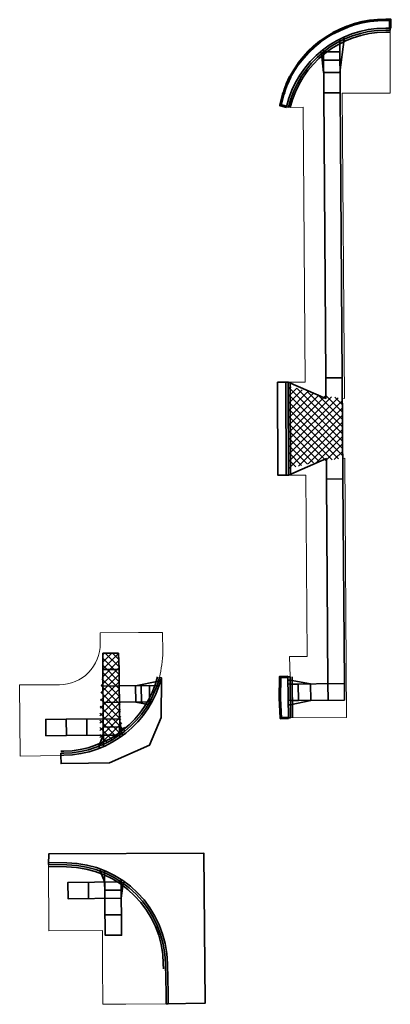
# Model space of a CAD drawing. Header units: feet. Extents: x 2273745 to 2275335, y 502459 to 502700.
# Tile 1 of 2: x 2273745 to 2273835, y 502459 to 502700. Entities that reach past the tile are written whole.
import ezdxf

# ---------------------------------------------------------------- set-up
doc = ezdxf.new("R2010")
doc.units = ezdxf.units.FT
doc.header["$LTSCALE"] = 20
doc.header["$MEASUREMENT"] = 0
doc.linetypes.add('constlimit', pattern=[0])
doc.linetypes.add('underdrainpr', pattern=[0])
for name, color, linetype, lineweight, true_color in [('DR_P_Underdrain', 6, 'underdrainpr', 35, 0xff00ff), ('PV_P_Curb', 7, 'Continuous', 35, 0x00ffa1), ('PV_P_Curb_Ramp', 7, 'Continuous', 35, 0x00ffa1), ('PV_P_Drive', 7, 'Continuous', 35, 0xff1493), ('PV_P_Saw_Cut_Line', 7, 'Continuous', 35, 0x99cc33), ('PV_P_Walk', 7, 'Continuous', 35, 0xff9ebf), ('RW_P_Const_Limits', 7, 'constlimit', 15, 0x00ffa1)]:
    doc.layers.add(name, color=color, linetype=linetype, lineweight=lineweight, true_color=true_color)
doc.layers.add('PV_P_EOP', color=7, linetype='Continuous', lineweight=60)
doc.layers.add('TX_P_5', color=7, linetype='Continuous', lineweight=35)
doc.layers.add('SC_Scratch1', color=7, linetype='Continuous', lineweight=15, plot=False)
pattern_1 = [(45, (-752.8485, 175.8017), (-0.8838834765, 0.8838834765), []), (135, (-752.8485, 175.8017), (-0.8838834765, -0.8838834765), [])]

msp = doc.modelspace()

# ---------------------------------------------------------------- hatches: boundary and pattern name
at = {"layer": 'SC_Scratch1'}
h = msp.add_hatch(dxfattribs=at)
h.set_pattern_fill('ANSI37', color=256, scale=10)
h.set_pattern_definition(pattern_1)
h.paths.add_polyline_path([(2273823.67, 502607.19), (2273818.77, 502607.8), (2273810.43, 502610.23), (2273810.46, 502609.72), (2273810.61, 502590.62), (2273810.49, 502590), (2273815.24, 502591.17), (2273820.04, 502592.05), (2273823.77, 502592.5)])
h = msp.add_hatch(dxfattribs=at)
h.set_pattern_fill('ANSI37', color=256, scale=10)
h.set_pattern_definition(pattern_1)
h.paths.add_polyline_path([(2273769.09, 502541.31), (2273769.06, 502545.04), (2273765.24, 502545), (2273765.28, 502541.34), (2273764.88, 502537.96), (2273764.5, 502530.55), (2273764.44, 502522.52), (2273766.19, 502523.43), (2273766.38, 502523.53), (2273768.34, 502524.58), (2273769.72, 502525.33), (2273769.85, 502525.41), (2273770.96, 502526.19), (2273769.67, 502528.34)])

# ---------------------------------------------------------------- linework, layer by layer
at = {"layer": 'DR_P_Underdrain', "ltscale": 0.5, "flags": 128}
for points in [[(2273810.98, 502678.07, -0.346218), (2273834.26, 502696.49), (2273835.38, 502696.49, 0.346218)], [(2273754.99, 502521.1), (2273755.7, 502521.11, 0.338407), (2273778.54, 502539.21, 0.338407)], [(2273751.95, 502493), (2273756.39, 502492.92, -0.40547), (2273779.98, 502469.23), (2273780.01, 502468.03)]]:
    msp.add_lwpolyline(points, format="xyb", dxfattribs=at)
at = {"layer": 'DR_P_Underdrain', "ltscale": 0.5, "elevation": 1154.56, "flags": 128}
msp.add_lwpolyline([(2273811.03, 502588.65), (2273810.92, 502610.88)], dxfattribs=at)
at = {"layer": 'DR_P_Underdrain', "ltscale": 0.25, "elevation": 1154.83, "flags": 128}
msp.add_lwpolyline([(2273811.5, 502529.23), (2273811.4, 502539.22)], dxfattribs=at)
at = {"layer": 'PV_P_Curb', "linetype": 'ByBlock'}
for points in [[(2273835.38, 502697.49), (2273834.25, 502697.49, 0.346218), (2273810.01, 502678.3, 0.346218)], [(2273835.38, 502696.99), (2273834.25, 502696.99, 0.346218), (2273810.5, 502678.18, 0.346218)], [(2273755, 502520.6), (2273755.7, 502520.61, 0.338407), (2273779.03, 502539.09, 0.338407)], [(2273755, 502520.1), (2273755.71, 502520.11, 0.338603), (2273779.51, 502538.99, 0.338603)], [(2273751.96, 502493.5), (2273756.4, 502493.42, -0.405442), (2273780.48, 502469.24), (2273780.64, 502462.09), (2273780.69, 502459.48)], [(2273751.97, 502494), (2273756.41, 502493.92, -0.405442), (2273780.98, 502469.25), (2273781.14, 502462.09), (2273781.19, 502459.49)]]:
    msp.add_lwpolyline(points, format="xyb", dxfattribs=at)
for points, elevation in [([(2273835.38, 502697.49), (2273835.36, 502696.99)], 1152.88), ([(2273755, 502520.1), (2273755, 502520.6)], 1155.31)]:
    msp.add_lwpolyline(points, dxfattribs=dict(at, elevation=elevation))
for points in [[(2273810.01, 502678.3), (2273810.5, 502678.18)], [(2273779.03, 502539.09), (2273779.51, 502538.99)], [(2273751.97, 502494), (2273751.96, 502493.5)], [(2273781.19, 502459.49), (2273780.69, 502459.48)]]:
    msp.add_lwpolyline(points, dxfattribs=at)
at = {"layer": 'PV_P_Curb_Ramp', "linetype": 'ByBlock'}
for points in [[(2273823.03, 502694.79), (2273823.13, 502681.67)], [(2273823.93, 502695.22), (2273824.14, 502694.77), (2273823.09, 502686.67)], [(2273818.27, 502691.65), (2273818.59, 502691.27), (2273819.09, 502686.64)], [(2273819.05, 502692.28), (2273819.13, 502681.65)], [(2273819.06, 502691.64), (2273823.06, 502691.67)], [(2273819.07, 502689.64), (2273823.07, 502689.67)], [(2273819.09, 502686.64), (2273823.09, 502686.67)], [(2273819.13, 502681.65), (2273823.13, 502681.67)], [(2273765.22, 502537), (2273769.22, 502537.04)], [(2273765.26, 502533), (2273765.22, 502537)], [(2273778.97, 502537.14), (2273769.22, 502537.04)], [(2273769.22, 502537.04), (2273769.26, 502533.04)], [(2273779.27, 502538.09), (2273778.79, 502538.23), (2273773.22, 502537.08)], [(2273773.22, 502537.08), (2273773.26, 502533.08)], [(2273774.64, 502533.09), (2273774.6, 502537.09)], [(2273776.64, 502533.11), (2273776.6, 502537.11)], [(2273810.41, 502538.44), (2273810.91, 502538.45), (2273815.92, 502537.5)], [(2273810.42, 502537.44), (2273824.17, 502537.58)], [(2273820.17, 502537.54), (2273820.2, 502533.54)], [(2273824.17, 502537.58), (2273824.2, 502533.58)], [(2273765.36, 502522.23), (2273765.3, 502529), (2273765.26, 502533), (2273769.26, 502533.04), (2273769.34, 502524.44)], [(2273769.26, 502533.04), (2273777.21, 502533.12)], [(2273776.72, 502532.25), (2273776.29, 502532.51), (2273773.26, 502533.08)], [(2273810.46, 502533.44), (2273824.2, 502533.58)], [(2273810.47, 502532.44), (2273810.97, 502532.45), (2273815.96, 502533.5)], [(2273769.3, 502529.04), (2273756.3, 502528.91), (2273751.3, 502528.87), (2273751.34, 502524.87), (2273756.34, 502524.92), (2273769.33, 502525.04)], [(2273756.3, 502528.91), (2273756.34, 502524.92)], [(2273761.3, 502528.96), (2273761.33, 502524.96)], [(2273769.31, 502527.04), (2273765.32, 502527)], [(2273769.72, 502485.23), (2273756.72, 502485.11), (2273756.68, 502489.11), (2273769.68, 502489.23)], [(2273769.7, 502487.23), (2273765.7, 502487.19)], [(2273769.76, 502481.23), (2273765.76, 502481.2)]]:
    msp.add_lwpolyline(points, dxfattribs=at)
for points, elevation in [([(2273810.4, 502539.21), (2273810.9, 502539.22)], 1154.83), ([(2273810.4, 502539.21), (2273810.5, 502529.21)], 1154.83), ([(2273810.9, 502539.22), (2273811, 502529.22)], 1154.83), ([(2273810.96, 502533.45), (2273810.92, 502537.45)], 1154.83), ([(2273812.96, 502533.47), (2273812.92, 502537.47)], 1154.83), ([(2273815.96, 502533.5), (2273815.92, 502537.5)], 1154.83), ([(2273810.5, 502529.21), (2273811, 502529.22)], 1154.83), ([(2273770.16, 502525.02), (2273769.87, 502525.42), (2273769.3, 502529.04)], 1155.11), ([(2273764.44, 502521.85), (2273764.26, 502522.31), (2273765.33, 502525)], 1155.11), ([(2273764.73, 502492.34), (2273764.55, 502491.88), (2273765.68, 502489.19)], 1155.11), ([(2273761.68, 502489.16), (2273761.72, 502485.16)], 1155.11), ([(2273770.5, 502489.27), (2273770.21, 502488.87), (2273769.72, 502485.23)], 1155.11)]:
    msp.add_lwpolyline(points, dxfattribs=dict(at, elevation=elevation))
at = {"layer": 'PV_P_Curb_Ramp', "ltscale": 0.25}
msp.add_lwpolyline([(2273769.68, 502489.84), (2273769.81, 502476.23), (2273765.81, 502476.2), (2273765.66, 502491.98)], dxfattribs=at)
at = {"layer": 'PV_P_Drive', "linetype": 'ByBlock'}
for points in [[(2273809.96, 502588.42), (2273807.96, 502588.41), (2273807.87, 502611.08), (2273809.87, 502611.09)], [(2273809.87, 502611.09), (2273809.96, 502588.42)]]:
    msp.add_lwpolyline(points, dxfattribs=at)
msp.add_lwpolyline([(2273823.63, 502612.19), (2273819.63, 502612.16), (2273819.67, 502607.16), (2273810.42, 502611.09), (2273809.87, 502611.09), (2273809.96, 502588.42), (2273810.53, 502588.43), (2273819.77, 502592.49), (2273819.81, 502587.49), (2273823.81, 502587.52)], close=True, dxfattribs=at)
at = {"layer": 'PV_P_Drive', "linetype": 'ByBlock', "elevation": 1154.56}
for points in [[(2273810.42, 502611.09), (2273810.53, 502588.43)], [(2273811.03, 502588.43), (2273811.03, 502588.43)], [(2273811.03, 502588.43), (2273811.03, 502588.43)]]:
    msp.add_lwpolyline(points, dxfattribs=at)
at = {"layer": 'PV_P_EOP', "linetype": 'ByBlock'}
msp.add_lwpolyline([(2273835.38, 502697.49), (2273835.38, 502699.49), (2273834.25, 502699.49, 0.300378), (2273810.11, 502683.79, 0.027857), (2273808.55, 502678.65), (2273810.01, 502678.3)], format="xyb", dxfattribs=at)
at = {"layer": 'PV_P_EOP', "linetype": 'ByBlock', "elevation": 1154.83}
msp.add_lwpolyline([(2273810.4, 502539.21), (2273808.48, 502539.19), (2273808.38, 502534.03), (2273808.65, 502529.2), (2273810.5, 502529.21)], dxfattribs=at)
at = {"layer": 'PV_P_Saw_Cut_Line', "linetype": 'ByBlock'}
for points in [[(2273779.51, 502538.99), (2273779.56, 502538.98), (2273779.42, 502529.36), (2273776.63, 502522.55), (2273766.86, 502518.31), (2273761.76, 502518.22), (2273755.04, 502518.1), (2273755, 502520.1)], [(2273780.7, 502459.48), (2273790.17, 502459.65), (2273789.91, 502496.22), (2273752.01, 502496.07), (2273751.96, 502493.58)]]:
    msp.add_lwpolyline(points, dxfattribs=at)
at = {"layer": 'PV_P_Walk', "linetype": 'ByBlock'}
for points in [[(2273819.13, 502681.65), (2273819.63, 502612.16)], [(2273823.13, 502681.67), (2273823.63, 502612.19)], [(2273819.81, 502587.49), (2273820.17, 502537.54)], [(2273823.81, 502587.52), (2273824.17, 502537.58)], [(2273765.22, 502537), (2273765.18, 502541), (2273765.24, 502545)], [(2273765.24, 502545), (2273769.06, 502545.04)], [(2273769.22, 502537.04), (2273769.18, 502541.04), (2273769.06, 502545.04)], [(2273765.18, 502541), (2273769.18, 502541.04)]]:
    msp.add_lwpolyline(points, dxfattribs=at)
at = {"layer": 'RW_P_Const_Limits', "elevation": 1154.83, "flags": 128}
msp.add_lwpolyline([(2273808.48, 502539.19), (2273808.38, 502534.03), (2273808.65, 502529.2), (2273811, 502529.22), (2273824.73, 502529.32), (2273824.27, 502592.57), (2273823.77, 502592.52), (2273823.67, 502607.19), (2273824.17, 502607.12), (2273823.63, 502681.6), (2273835.36, 502681.64), (2273835.38, 502696.49), (2273835.38, 502699.49, 0.311194), (2273810.11, 502683.79, 0.027857), (2273808.55, 502678.65), (2273810.5, 502678.18), (2273810.98, 502678.07), (2273814.15, 502678.18), (2273814.64, 502611.12), (2273810.42, 502611.09), (2273807.87, 502611.08), (2273807.96, 502588.41), (2273810.53, 502588.43), (2273814.8, 502588.46), (2273815.12, 502544.21), (2273810.75, 502544.21), (2273810.9, 502539.22), (2273808.48, 502539.19)], format="xyb", dxfattribs=at)
at = {"layer": 'RW_P_Const_Limits', "flags": 128}
msp.add_lwpolyline([(2273764.58, 502550), (2273773.9, 502550.09), (2273779.81, 502550.09), (2273779.88, 502545.35, -0.043255), (2273779.03, 502539.09), (2273779.51, 502538.99), (2273779.56, 502538.98), (2273779.42, 502529.36), (2273776.63, 502522.55), (2273766.86, 502518.31), (2273761.76, 502518.22), (2273755.04, 502518.1), (2273755, 502520.1), (2273750.01, 502520.01), (2273745.01, 502519.92), (2273744.92, 502537.27), (2273754.63, 502537.31, 0.415236), (2273764.6, 502547.38), (2273764.58, 502550)], format="xyb", dxfattribs=at)
msp.add_lwpolyline([(2273751.96, 502493.5), (2273752.02, 502477.3), (2273765.1, 502477.35), (2273765.15, 502469.15), (2273765.23, 502459.38), (2273770.82, 502459.38), (2273780.69, 502459.48), (2273781.19, 502459.49), (2273790.17, 502459.65), (2273789.91, 502496.22), (2273752.01, 502496.07)], close=True, dxfattribs=at)
at = {"layer": 'TX_P_5', "linetype": 'ByBlock'}
for points in [[(2273819.06, 502691.64), (2273823.06, 502691.67), (2273823.07, 502689.67), (2273819.07, 502689.64)], [(2273774.6, 502537.09), (2273774.64, 502533.09), (2273776.64, 502533.11), (2273776.6, 502537.11)], [(2273765.32, 502527), (2273769.31, 502527.04), (2273769.33, 502525.04), (2273765.33, 502525)], [(2273765.7, 502487.19), (2273769.7, 502487.23), (2273769.68, 502489.23), (2273765.68, 502489.19)]]:
    msp.add_lwpolyline(points, close=True, dxfattribs=at)
at = {"layer": 'TX_P_5', "linetype": 'ByBlock', "elevation": 1154.83}
msp.add_lwpolyline([(2273810.92, 502537.45), (2273812.92, 502537.47), (2273812.96, 502533.47), (2273810.96, 502533.45)], close=True, dxfattribs=at)

doc.saveas('drawing.dxf')
